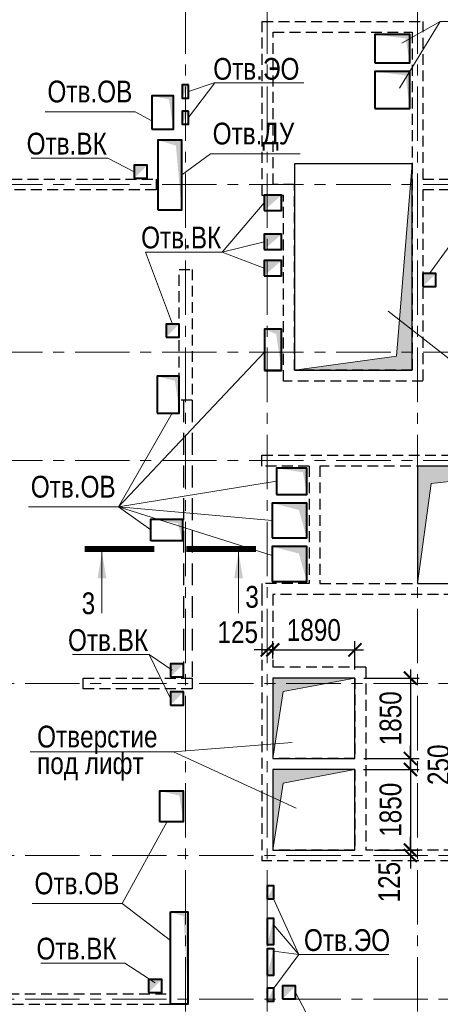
# Model space of a CAD drawing. Header units: inches. Extents: x -7207481 to -7082011, y 6155852 to 6369793.
# Tile 7 of 24: x -7147198 to -7137537, y 6244714 to 6267327. Entities that reach past the tile are written whole.
import ezdxf
from ezdxf.enums import TextEntityAlignment as Align

# ---------------------------------------------------------------- set-up
doc = ezdxf.new("R2010")
doc.units = ezdxf.units.IN
doc.header["$LTSCALE"] = 1000
doc.header["$MEASUREMENT"] = 0
doc.linetypes.add('CENTER', pattern=[2, 1.25, -0.25, 0.25, -0.25])
doc.linetypes.add('HIDDEN', pattern=[0.375, 0.25, -0.125])
for name, color, linetype, lineweight in [('изм-10-06', 6, 'Continuous', 50), ('СК-040-С(тены)', 12, 'HIDDEN', 25), ('СК-043-С-ПИЛОНЫ', 5, 'HIDDEN', 25), ('СК-050-П(литы перекрытия)', 3, 'Continuous', 30), ('СК-051-1-П-ОТВЕРСТИЯ ОВ ДУ', 5, 'Continuous', 40), ('СК-051-2-П-ОТВЕРСТИЯ ВК', 1, 'Continuous', 40), ('СК-051-4-П-ОТВЕРСТИЯ ЭО', 2, 'Continuous', 40), ('СК-052-П-БАЛКИ', 1, 'HIDDEN', 30), ('СК-100-О(си)', 7, 'CENTER', 15), ('СК-300-Р(азмеры)_ПЛИТЫ', 7, 'Continuous', 20), ('СК-400-Т(екст)', 7, 'Continuous', 20), ('СК-500-С(ечения)', 5, 'Continuous', 40), ('СК-600-Ш(триховка', 7, 'Continuous', 15)]:
    doc.layers.add(name, color=color, linetype=linetype, lineweight=lineweight)
doc.styles.add('ARIAL_annotative', font='arial.ttf', dxfattribs={"width": 0.8, "height": 2.5})
doc.styles.add('RUSS', font='arial.ttf', dxfattribs={"width": 0.8})
doc.dimstyles.new('100-200', dxfattribs={"dimscale": 0, "dimtxt": 500, "dimasz": 300, "dimexe": 200, "dimexo": 200, "dimgap": 200, "dimtad": 1, "dimdec": 0, "dimzin": 0, "dimdsep": 46, "dimtxsty": 'RUSS', "dimblk": 'ARCHTICK', "dimcen": 0.096, "dimdle": 200, "dimclrd": 7, "dimclre": 7, "dimclrt": 256, "dimadec": 0, "dimazin": 0, "dimtfac": 1, "dimtdec": 0, "dimtmove": 2, "dimatfit": 3, "dimldrblk": 'OBLIQUE', "dimfxl": 1, "dimtolj": 1, "dimtzin": 0, "dimarcsym": 0})

# ---------------------------------------------------------------- blocks, each defined once
blk = doc.blocks.new('A$Cb745dcb1')
at = {"layer": 'СК-040-С(тены)'}
for p, q in [((9380.3, 26125), (9380.3, 26375)), ((9380.3, 26375), (19778.7, 26375)), ((10465.3, 26125), (9380.3, 26125)), ((10465.3, 26125), (10465.3, 23425)), ((16930, 26125), (10715.3, 26125)), ((10715.3, 26125), (10715.3, 23425)), ((10465.3, 23425), (9380.3, 23425)), ((9380.3, 23425), (9380.3, 23125)), ((10715.3, 23425), (16930, 23425)), ((9380.3, 23175), (9380.3, 17055.2)), ((15310.3, 23175), (9630.3, 23175)), ((9630.3, 23175), (9630.3, 21505)), ((11770.3, 21505), (9630.3, 21505)), ((11770.3, 21505), (11770.3, 17305.2)), ((9630.3, 21255), (9630.3, 19405)), ((11520.3, 21255), (9630.3, 21255)), ((11520.3, 21255), (11520.3, 19405)), ((11520.3, 19405), (9630.3, 19405)), ((9630.3, 19155), (9630.3, 17305.2)), ((11520.3, 19155), (9630.3, 19155)), ((11520.3, 19155), (11520.3, 17305.2)), ((11520.3, 17305.2), (9630.3, 17305.2)), ((15310.3, 17305.2), (11770.3, 17305.2)), ((18610, 17055.2), (9380.3, 17055.2))]:
    blk.add_line(p, q, dxfattribs=at)
blk.add_lwpolyline([(13080.3, 32465.1), (13080.3, 28075.1), (9880.3, 28075.1), (9880.3, 32340.1), (9390.3, 32340.1), (9390.3, 36335.4), (13080.3, 36335.5), (13080.3, 32715.1)], dxfattribs=at)
for points in [[(12830.3, 28325.1), (10130.3, 28325.1), (10130.3, 32590.1), (9640.3, 32590.1), (9640.3, 36085.4), (12830.3, 36085.5)], [(6950.3, 32715.1), (6950.3, 32465.1), (250.1, 32465.1), (250.1, 32715.1)], [(7280, 14005), (7280, 13755), (-189.7, 13755), (-189.7, 14005)]]:
    blk.add_lwpolyline(points, close=True, dxfattribs=at)
at = {"layer": 'СК-040-С(тены)', "color": 4}
blk.add_lwpolyline([(7480.3, 30639.7), (7780.3, 30639.7), (7780, 27640), (7480, 27640)], close=True, dxfattribs=at)
at = {"layer": 'СК-043-С-ПИЛОНЫ'}
blk.add_lwpolyline([(13080.3, 32715.1), (15580.3, 32715.1), (15580.3, 32465.1), (13080.3, 32465.1)], dxfattribs=at)
blk.add_lwpolyline([(7780.7, 21254.9), (7780.7, 21004.9), (5280.7, 21004.9), (5280.7, 21254.9)], close=True, dxfattribs=at)
at = {"layer": 'СК-100-О(си)', "linetype": 'CENTER'}
for p, q in [((7630.3, 46844.3), (7630.3, -4661.8)), ((9505.3, 46844.3), (9505.3, -4661.8)), ((12955.3, 46844.3), (12955.3, -4661.8)), ((-2910, 32590.1), (23184.8, 32590.1)), ((-2910, 28740.1), (23184.8, 28740.1)), ((-2910, 26250), (23184.8, 26250)), ((-8058.2, 21130), (23184.8, 21130)), ((-8058.2, 17180.2), (23184.8, 17180.2)), ((-8058.2, 13880.3), (23184.8, 13880.3))]:
    blk.add_line(p, q, dxfattribs=at)
blk = doc.blocks.new('_ArchTick')
at = {"color": 0, "linetype": 'ByBlock', "const_width": 0.15}
blk.add_lwpolyline([(-0.5, -0.5), (0.5, 0.5)], dxfattribs=at)
blk = doc.blocks.new('*D230')
at = {"layer": 'Defpoints', "color": 0, "transparency": 16777216}
for p in [(-7139497, 6250107), (-7139247, 6248257), (-7138224, 6248257)]:
    blk.add_point(p, dxfattribs=at)
at = {"layer": 'СК-300-Р(азмеры)_ПЛИТЫ', "color": 7, "lineweight": -2, "transparency": 16777216}
for p, q in [((-7139297, 6250107), (-7138024, 6250107)), ((-7138224, 6250307), (-7138224, 6248057)), ((-7139047, 6248257), (-7138024, 6248257))]:
    blk.add_line(p, q, dxfattribs=at)
at = {"layer": 'СК-300-Р(азмеры)_ПЛИТЫ', "color": 7, "lineweight": -2, "transparency": 16777216, "xscale": 300, "yscale": 300, "zscale": 300}
for p, rotation in [((-7138224, 6250107), 90), ((-7138224, 6248257), 270)]:
    blk.add_blockref('_ArchTick', p, dxfattribs=dict(at, rotation=rotation))
at = {"layer": 'СК-300-Р(азмеры)_ПЛИТЫ', "transparency": 16777216, "insert": (-7138679, 6249182), "char_height": 500, "attachment_point": 5, "rotation": 90, "style": 'RUSS'}
blk.add_mtext('\\A1;1850', dxfattribs=at)
blk = doc.blocks.new('_Oblique')
at = {"color": 0, "linetype": 'ByBlock', "lineweight": -2}
blk.add_line((-0.5, -0.5), (0.5, 0.5), dxfattribs=at)
blk = doc.blocks.new('*D231')
at = {"layer": 'Defpoints', "color": 0, "transparency": 16777216}
for p in [(-7139497, 6250357), (-7138223, 6250357), (-7139498, 6250107)]:
    blk.add_point(p, dxfattribs=at)
at = {"layer": 'СК-300-Р(азмеры)_ПЛИТЫ', "color": 7, "lineweight": -2, "transparency": 16777216}
for p, q in [((-7138223, 6250357), (-7138223, 6250657)), ((-7139297, 6250357), (-7138023, 6250357)), ((-7138223, 6250107), (-7138223, 6250357)), ((-7139298, 6250107), (-7138023, 6250107)), ((-7138223, 6250107), (-7138223, 6249807))]:
    blk.add_line(p, q, dxfattribs=at)
at = {"layer": 'СК-300-Р(азмеры)_ПЛИТЫ', "color": 7, "lineweight": -2, "transparency": 16777216, "xscale": 300, "yscale": 300, "zscale": 300}
for p, rotation in [((-7138223, 6250357), 270), ((-7138223, 6250107), 90)]:
    blk.add_blockref('_ArchTick', p, dxfattribs=dict(at, rotation=rotation))
at = {"layer": 'СК-300-Р(азмеры)_ПЛИТЫ', "transparency": 16777216, "insert": (-7137576, 6250215), "char_height": 500, "attachment_point": 5, "rotation": 90, "style": 'RUSS'}
blk.add_mtext('\\A1;250', dxfattribs=at)
blk = doc.blocks.new('*D232')
at = {"layer": 'Defpoints', "color": 0, "transparency": 16777216}
for p in [(-7139497, 6252207), (-7139497, 6250357), (-7138224, 6250357)]:
    blk.add_point(p, dxfattribs=at)
at = {"layer": 'СК-300-Р(азмеры)_ПЛИТЫ', "color": 7, "lineweight": -2, "transparency": 16777216}
for p, q in [((-7138224, 6252407), (-7138224, 6250157)), ((-7139297, 6252207), (-7138024, 6252207)), ((-7139297, 6250357), (-7138024, 6250357))]:
    blk.add_line(p, q, dxfattribs=at)
at = {"layer": 'СК-300-Р(азмеры)_ПЛИТЫ', "color": 7, "lineweight": -2, "transparency": 16777216, "xscale": 300, "yscale": 300, "zscale": 300}
for p, rotation in [((-7138224, 6252207), 90), ((-7138224, 6250357), 270)]:
    blk.add_blockref('_ArchTick', p, dxfattribs=dict(at, rotation=rotation))
at = {"layer": 'СК-300-Р(азмеры)_ПЛИТЫ', "transparency": 16777216, "insert": (-7138679, 6251282), "char_height": 500, "attachment_point": 5, "rotation": 90, "style": 'RUSS'}
blk.add_mtext('\\A1;1850', dxfattribs=at)
blk = doc.blocks.new('*D233')
at = {"layer": 'Defpoints', "color": 0, "transparency": 16777216}
for p in [(-7139247, 6248257), (-7138224, 6248132), (-7138224, 6248132)]:
    blk.add_point(p, dxfattribs=at)
at = {"layer": 'СК-300-Р(азмеры)_ПЛИТЫ', "color": 7, "lineweight": -2, "transparency": 16777216}
for p, q in [((-7138224, 6248257), (-7138224, 6248557)), ((-7139047, 6248257), (-7138024, 6248257)), ((-7138224, 6248257), (-7138224, 6248132)), ((-7138224, 6248132), (-7138224, 6247832))]:
    blk.add_line(p, q, dxfattribs=at)
at = {"layer": 'СК-300-Р(азмеры)_ПЛИТЫ', "color": 7, "lineweight": -2, "transparency": 16777216, "xscale": 300, "yscale": 300, "zscale": 300}
for p, rotation in [((-7138224, 6248257), 270), ((-7138224, 6248132), 90)]:
    blk.add_blockref('_ArchTick', p, dxfattribs=dict(at, rotation=rotation))
at = {"layer": 'СК-300-Р(азмеры)_ПЛИТЫ', "transparency": 16777216, "insert": (-7138708, 6247520), "char_height": 500, "attachment_point": 5, "rotation": 90, "style": 'RUSS'}
blk.add_mtext('\\A1;125', dxfattribs=at)
blk = doc.blocks.new('*D271')
at = {"layer": 'Defpoints', "color": 0, "transparency": 16777216}
for p in [(-7139498, 6252853), (-7141387, 6252457), (-7139498, 6252207)]:
    blk.add_point(p, dxfattribs=at)
at = {"layer": 'СК-300-Р(азмеры)_ПЛИТЫ', "color": 7, "lineweight": -2, "transparency": 16777216}
for p, q in [((-7141387, 6252657), (-7141387, 6253053)), ((-7139498, 6252407), (-7139498, 6253053)), ((-7141587, 6252853), (-7139298, 6252853))]:
    blk.add_line(p, q, dxfattribs=at)
at = {"layer": 'СК-300-Р(азмеры)_ПЛИТЫ', "color": 7, "lineweight": -2, "transparency": 16777216, "xscale": 300, "yscale": 300, "zscale": 300, "rotation": 180}
blk.add_blockref('_ArchTick', (-7141387, 6252853), dxfattribs=at)
at = {"layer": 'СК-300-Р(азмеры)_ПЛИТЫ', "color": 7, "lineweight": -2, "transparency": 16777216, "xscale": 300, "yscale": 300, "zscale": 300}
blk.add_blockref('_ArchTick', (-7139498, 6252853), dxfattribs=at)
at = {"layer": 'СК-300-Р(азмеры)_ПЛИТЫ', "transparency": 16777216, "insert": (-7140442, 6253308), "char_height": 500, "attachment_point": 5, "style": 'RUSS'}
blk.add_mtext('\\A1;1890', dxfattribs=at)
blk = doc.blocks.new('*D272')
at = {"layer": 'Defpoints', "color": 0, "transparency": 16777216}
for p in [(-7139498, 6252853), (-7141387, 6252457), (-7139498, 6252207)]:
    blk.add_point(p, dxfattribs=at)
at = {"layer": 'СК-300-Р(азмеры)_ПЛИТЫ', "color": 7, "lineweight": -2, "transparency": 16777216}
for p, q in [((-7141387, 6252657), (-7141387, 6253053)), ((-7139498, 6252407), (-7139498, 6253053)), ((-7141587, 6252853), (-7139298, 6252853))]:
    blk.add_line(p, q, dxfattribs=at)
at = {"layer": 'СК-300-Р(азмеры)_ПЛИТЫ', "color": 7, "lineweight": -2, "transparency": 16777216, "xscale": 300, "yscale": 300, "zscale": 300, "rotation": 180}
blk.add_blockref('_ArchTick', (-7141387, 6252853), dxfattribs=at)
at = {"layer": 'СК-300-Р(азмеры)_ПЛИТЫ', "color": 7, "lineweight": -2, "transparency": 16777216, "xscale": 300, "yscale": 300, "zscale": 300}
blk.add_blockref('_ArchTick', (-7139498, 6252853), dxfattribs=at)
at = {"layer": 'СК-300-Р(азмеры)_ПЛИТЫ', "transparency": 16777216, "insert": (-7140442, 6253308), "char_height": 500, "attachment_point": 5, "style": 'RUSS'}
blk.add_mtext('\\A1;1890', dxfattribs=at)
blk = doc.blocks.new('*D273')
at = {"layer": 'Defpoints', "color": 0, "transparency": 16777216}
for p in [(-7141512, 6252853), (-7141512, 6252853), (-7141387, 6252457)]:
    blk.add_point(p, dxfattribs=at)
at = {"layer": 'СК-300-Р(азмеры)_ПЛИТЫ', "color": 7, "lineweight": -2, "transparency": 16777216}
for p, q in [((-7141387, 6252657), (-7141387, 6253053)), ((-7141512, 6252853), (-7141812, 6252853)), ((-7141387, 6252853), (-7141512, 6252853)), ((-7141387, 6252853), (-7141087, 6252853))]:
    blk.add_line(p, q, dxfattribs=at)
at = {"layer": 'СК-300-Р(азмеры)_ПЛИТЫ', "color": 7, "lineweight": -2, "transparency": 16777216, "xscale": 300, "yscale": 300, "zscale": 300}
blk.add_blockref('_ArchTick', (-7141512, 6252853), dxfattribs=at)
at = {"layer": 'СК-300-Р(азмеры)_ПЛИТЫ', "color": 7, "lineweight": -2, "transparency": 16777216, "xscale": 300, "yscale": 300, "zscale": 300, "rotation": 180}
blk.add_blockref('_ArchTick', (-7141387, 6252853), dxfattribs=at)
at = {"layer": 'СК-300-Р(азмеры)_ПЛИТЫ', "transparency": 16777216, "insert": (-7142189, 6253258), "char_height": 500, "attachment_point": 5, "style": 'RUSS'}
blk.add_mtext('\\A1;125', dxfattribs=at)
blk = doc.blocks.new('Сечение')
at = {"layer": 'СК-500-С(ечения)', "linetype": 'Continuous', "lineweight": 15, "ltscale": 100}
blk.add_line((-200, -35), (-200, -735), dxfattribs=at)
at = {"layer": 'СК-500-С(ечения)', "linetype": 'Continuous', "ltscale": 100, "const_width": 70}
blk.add_lwpolyline([(-400, 0), (400, 0)], dxfattribs=at)
at = {"layer": 'СК-500-С(ечения)', "linetype": 'Continuous', "ltscale": 100}
blk.add_solid([(-200, -35), (-250, -335), (-150, -335)], dxfattribs=at)
blk = doc.blocks.new('*U270')
at = {"layer": 'СК-400-Т(екст)', "ltscale": 100, "yscale": 0.01, "zscale": 0.01, "rotation": 270.0000614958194}
for p, xscale in [((0, -4), 0.01), ((0, -15.69), -0.01)]:
    blk.add_blockref('Сечение', p, dxfattribs=dict(at, xscale=xscale))
at = {"layer": 'СК-500-С(ечения)', "color": 0, "ltscale": 100, "style": 'ARIAL_annotative', "width": 0.8}
blk.add_attdef('НОМЕР_СЕЧЕНИЯ_1_1(НОМЕР_ЛИСТА)', text='', height=2.5, rotation=270.0001, dxfattribs=at).set_placement((-6.74, -1.23), align=Align.RIGHT)
blk.add_attdef('НОМЕР_СЕЧЕНИЯ_2_1(НОМЕР_ЛИСТА)', text='', height=2.5, rotation=270.0001, dxfattribs=at).set_placement((-7.48, -18.47), align=Align.BOTTOM_LEFT)

msp = doc.modelspace()

# ---------------------------------------------------------------- hatches: boundary and pattern name
at = {"layer": 'СК-600-Ш(триховка'}
h = msp.add_hatch(color=256, dxfattribs=at)
h.dxf.hatch_style = 1
h.paths.add_polyline_path([(-7138186.9, 6264016.6), (-7138187.2, 6264016.6), (-7138541.3, 6259596.6), (-7140886.9, 6259276.9), (-7140886.9, 6259276.9), (-7138186.9, 6259276.9)])
h = msp.add_hatch(color=256, dxfattribs=at)
h.dxf.hatch_style = 1
h.paths.add_polyline_path([(-7138061.9, 6254379.1), (-7137746.3, 6256673.7), (-7134087.2, 6257076.8), (-7135361.9, 6257076.8), (-7138061.9, 6257076.8)])
h.paths.add_polyline_path([(-7138062.2, 6254376.8), (-7138061.9, 6254379.1), (-7138136.2, 6254376.8)])
h = msp.add_hatch(color=256, dxfattribs=at)
h.dxf.hatch_style = 1
h.paths.add_polyline_path([(-7139497.2, 6252206.8), (-7141386.9, 6252206.8), (-7141386.9, 6252081.7), (-7140156.3, 6252081.7)])
h = msp.add_hatch(color=256, dxfattribs=at)
h.dxf.hatch_style = 1
h.paths.add_polyline_path([(-7140156.3, 6252081.7), (-7141386.9, 6252081.7), (-7141386.9, 6250690.9), (-7141386.9, 6250356.8), (-7141143.2, 6251894.4)])
h = msp.add_hatch(color=256, dxfattribs=at)
h.dxf.hatch_style = 1
h.paths.add_polyline_path([(-7139497.6, 6250106.7), (-7141386.9, 6250106.8), (-7141386.9, 6249462.6), (-7141208.7, 6249380.9), (-7141143.2, 6249794.4)])
h = msp.add_hatch(color=256, dxfattribs=at)
h.dxf.hatch_style = 1
h.paths.add_polyline_path([(-7141208.7, 6249380.9), (-7141386.9, 6249462.6), (-7141386.9, 6248257)])

# ---------------------------------------------------------------- linework, layer by layer
at = {"layer": 'СК-050-П(литы перекрытия)'}
for points in [[(-7140886.9, 6264016.6), (-7140886.9, 6259276.9), (-7138186.9, 6259276.9), (-7138186.9, 6264016.6), (-7140886.9, 6264016.6)], [(-7138061.9, 6257076.8), (-7138061.9, 6254376.8), (-7134087.2, 6254376.8), (-7134087.2, 6257076.8), (-7138061.9, 6257076.8)], [(-7141386.9, 6252206.8), (-7141386.9, 6250356.8), (-7139496.9, 6250356.8), (-7139496.9, 6252206.8), (-7141386.9, 6252206.8)], [(-7141386.9, 6250106.8), (-7141386.9, 6248257), (-7139496.9, 6248257), (-7139496.9, 6250106.7), (-7141386.9, 6250106.8)]]:
    msp.add_lwpolyline(points, dxfattribs=at)
at = {"layer": 'СК-051-1-П-ОТВЕРСТИЯ ОВ ДУ', "lineweight": 13}
for p, q in [((-7137537.3, 6267283), (-7138474.6, 6265752)), ((-7137537.3, 6267283), (-7138421.9, 6266785.6)), ((-7137537.3, 6267283), (-7135471.7, 6267283)), ((-7146612.4, 6265214.9), (-7144546.9, 6265214.9)), ((-7144546.9, 6265214.9), (-7144165.9, 6265001.8)), ((-7142818, 6264249.2), (-7143477.2, 6263761.8)), ((-7142818, 6264249.2), (-7140752.4, 6264249.2)), ((-7144928.7, 6256139.2), (-7141577.2, 6259691.8)), ((-7144928.7, 6256139.2), (-7143696, 6258286.8)), ((-7144928.7, 6256139.2), (-7141302.5, 6256726.5)), ((-7146994.3, 6256139.2), (-7144928.7, 6256139.2)), ((-7144928.7, 6256139.2), (-7144187.2, 6255607.8)), ((-7144928.7, 6256139.2), (-7141402.2, 6255022.5)), ((-7144928.7, 6256139.2), (-7141402.2, 6255826.8)), ((-7144843.6, 6247027.9), (-7143810, 6248912.1)), ((-7146909.1, 6247027.9), (-7144843.6, 6247027.9)), ((-7144843.6, 6247027.9), (-7143737.2, 6246183))]:
    msp.add_line(p, q, dxfattribs=at)
at = {"layer": 'СК-051-1-П-ОТВЕРСТИЯ ОВ ДУ'}
for points in [[(-7139037.2, 6266335.2), (-7138237.2, 6266335.2), (-7138237.2, 6266984.8), (-7139037.2, 6266984.8)], [(-7139037.2, 6265286.4), (-7138237.2, 6265286.4), (-7138237.2, 6266135.9), (-7139037.2, 6266135.9)], [(-7144165.9, 6264811.8), (-7143667.2, 6264811.8), (-7143667.4, 6265582.1), (-7144166.1, 6265582.1)], [(-7144027.2, 6262961.8), (-7143477.2, 6262961.8), (-7143477.2, 6264561.8), (-7144027.2, 6264561.8)], [(-7141577.5, 6259271.7), (-7141182.5, 6259271.7), (-7141182.5, 6260221.7), (-7141577.5, 6260221.7)], [(-7141577.2, 6259276.7), (-7141182.2, 6259276.7), (-7141182.2, 6260221.7), (-7141577.2, 6260221.7)], [(-7144037.2, 6258286.8), (-7143537.4, 6258286.8), (-7143537.4, 6259136.8), (-7144037.2, 6259136.8)], [(-7141302.5, 6256426.2), (-7140602.5, 6256426.2), (-7140602.5, 6257026.8), (-7141302.5, 6257026.8)], [(-7141402.5, 6255426.8), (-7140602.5, 6255426.8), (-7140602.5, 6256226.8), (-7141402.5, 6256226.8)], [(-7144187.2, 6255358.8), (-7144187.2, 6255856.8), (-7143462, 6255856.8), (-7143462, 6255358.8)], [(-7141402.5, 6254426.8), (-7140602.5, 6254426.8), (-7140602.5, 6255226.8), (-7141402.5, 6255226.8)], [(-7143987.2, 6248912), (-7143437.2, 6248912), (-7143437.2, 6249612), (-7143987.2, 6249612)], [(-7143737.2, 6246836.3), (-7143337.2, 6246836.3), (-7143337.2, 6244716.3), (-7143737.2, 6244716.3)]]:
    msp.add_lwpolyline(points, close=True, dxfattribs=at)
for points in [[(-7138237.2, 6266335.2), (-7138235.9, 6266984.9), (-7138337, 6266898), (-7139037.2, 6266984.8)], [(-7138237.2, 6265286.4), (-7138235.9, 6266136), (-7138337, 6266049.2), (-7139037.2, 6266135.9)], [(-7143667.2, 6264811.8), (-7143666.1, 6265582.1), (-7143767.2, 6265495.3), (-7144166.1, 6265582.1)], [(-7144027.2, 6264561.8), (-7143477.2, 6264561.8), (-7143610, 6264435.3), (-7143477.2, 6262961.8)], [(-7141182.5, 6259271.7), (-7141181.2, 6260221.7), (-7141282.4, 6260134.9), (-7141577.5, 6260221.7)], [(-7141182.2, 6259276.7), (-7141182.2, 6260221.7), (-7141307.1, 6260105.2), (-7141577.2, 6260221.7)], [(-7144037.2, 6259136.8), (-7143537.4, 6259136.8), (-7143632.5, 6259033.1), (-7143537.4, 6258386.8)], [(-7141302.5, 6257026.2), (-7140602.5, 6257026.2), (-7140692.4, 6256932), (-7140602.5, 6256426.2)], [(-7141402.5, 6256226.8), (-7140602.5, 6256226.8), (-7140787.7, 6256067), (-7140602.5, 6255426.8)], [(-7143462, 6255358.8), (-7143462, 6255856.8), (-7143565.8, 6255761.7), (-7144187, 6255856.8)], [(-7141402.5, 6255226.8), (-7140602.5, 6255226.8), (-7140787.7, 6255067), (-7140602.5, 6254426.8)], [(-7143987.2, 6249612), (-7143437.2, 6249612), (-7143532.3, 6249508.3), (-7143437.2, 6248912)], [(-7143737.2, 6246836.3), (-7143337.2, 6246836.3), (-7143433.2, 6246736.2), (-7143337.2, 6244986.8)]]:
    msp.add_solid(points, dxfattribs=at)
at = {"layer": 'СК-051-2-П-ОТВЕРСТИЯ ВК', "lineweight": 15}
for p, q in [((-7146937.4, 6264146.2), (-7145175.1, 6264146.2)), ((-7145175.1, 6264146.2), (-7144566.9, 6263836.8)), ((-7142544.7, 6261989.7), (-7141581.9, 6263121.6)), ((-7142544.7, 6261989.7), (-7141581.9, 6262223.9)), ((-7137321.4, 6262138.5), (-7137787, 6261496.6)), ((-7144307.1, 6261989.7), (-7142544.7, 6261989.7)), ((-7144307.1, 6261989.7), (-7143687.2, 6260336.8)), ((-7142544.7, 6261989.7), (-7141584.4, 6261621.7)), ((-7145987.2, 6252745), (-7144224.8, 6252745)), ((-7144224.8, 6252745), (-7143698, 6252386.8)), ((-7144224.8, 6252745), (-7143737.2, 6251736.8)), ((-7146710.4, 6245658.4), (-7144785.7, 6245658.4)), ((-7144785.7, 6245658.4), (-7144086.9, 6245209.2)), ((-7140318.7, 6243952.2), (-7140862.2, 6244986.8))]:
    msp.add_line(p, q, dxfattribs=at)
at = {"layer": 'СК-051-2-П-ОТВЕРСТИЯ ВК'}
for points in [[(-7144566.9, 6263686.8), (-7144267.2, 6263686.8), (-7144267.2, 6263986.8), (-7144566.9, 6263986.8)], [(-7141581.9, 6262946.6), (-7141186.9, 6262946.6), (-7141186.9, 6263296.6), (-7141581.9, 6263296.6)], [(-7141581.9, 6262048.9), (-7141186.9, 6262048.9), (-7141186.9, 6262398.9), (-7141581.9, 6262398.9)], [(-7141579.4, 6261446.7), (-7141184.4, 6261446.7), (-7141184.4, 6261796.7), (-7141579.4, 6261796.7)], [(-7137936.9, 6261196.6), (-7137637.2, 6261196.6), (-7137637.2, 6261496.6), (-7137936.9, 6261496.6)], [(-7143837.2, 6260036.8), (-7143537.2, 6260036.8), (-7143537.2, 6260336.8), (-7143837.2, 6260336.8)], [(-7143737.2, 6252231.8), (-7143437.2, 6252231.8), (-7143437.2, 6252531.8), (-7143737.2, 6252531.8)], [(-7143737.2, 6251586.8), (-7143437.2, 6251586.8), (-7143437.2, 6251886.8), (-7143737.2, 6251886.8)], [(-7144236.8, 6244981.8), (-7143936.8, 6244981.8), (-7143936.8, 6245281.8), (-7144236.8, 6245281.8)], [(-7141162.2, 6244836.8), (-7140862.2, 6244836.8), (-7140862.2, 6245136.8), (-7141162.2, 6245136.8)]]:
    msp.add_lwpolyline(points, close=True, dxfattribs=at)
for points in [[(-7144566.9, 6263686.8), (-7144267.2, 6263986.8), (-7144566.9, 6263986.8)], [(-7141581.9, 6262946.6), (-7141186.9, 6263296.6), (-7141581.9, 6263296.6)], [(-7141581.9, 6262048.9), (-7141186.9, 6262398.9), (-7141581.9, 6262398.9)], [(-7141579.4, 6261446.7), (-7141184.4, 6261796.7), (-7141579.4, 6261796.7)], [(-7137936.9, 6261196.6), (-7137637.2, 6261496.6), (-7137936.9, 6261496.6)], [(-7143837.2, 6260036.8), (-7143537.2, 6260336.8), (-7143837.2, 6260336.8)], [(-7143737.2, 6252231.8), (-7143437.2, 6252531.8), (-7143737.2, 6252531.8)], [(-7143737.2, 6251586.8), (-7143437.2, 6251886.8), (-7143737.2, 6251886.8)], [(-7144236.8, 6244981.8), (-7143936.8, 6245281.8), (-7144236.8, 6245281.8)], [(-7141162.2, 6244836.8), (-7140862.2, 6245136.8), (-7141162.2, 6245136.8)]]:
    msp.add_solid(points, dxfattribs=at)
at = {"layer": 'СК-051-4-П-ОТВЕРСТИЯ ЭО', "lineweight": 15}
for p, q in [((-7142733.9, 6265874.9), (-7143317.2, 6265677.6)), ((-7142714.8, 6265874.9), (-7143317.2, 6265077.6)), ((-7142733.9, 6265874.9), (-7140668.3, 6265874.9)), ((-7141370.5, 6247136.8), (-7140787.6, 6245854.7)), ((-7140787.6, 6245854.7), (-7141361.4, 6246532.1)), ((-7141362.2, 6245936.9), (-7140787.6, 6245854.7)), ((-7140787.6, 6245854.7), (-7141362.2, 6245086.8)), ((-7140787.6, 6245854.7), (-7138722.1, 6245854.7))]:
    msp.add_line(p, q, dxfattribs=at)
at = {"layer": 'СК-051-4-П-ОТВЕРСТИЯ ЭО'}
for points in [[(-7143317.2, 6265827.6), (-7143467.2, 6265827.6), (-7143467.2, 6265527.6), (-7143317.2, 6265527.6)], [(-7143317.2, 6265227.6), (-7143467.2, 6265227.6), (-7143467.2, 6264927.6), (-7143317.2, 6264927.6)], [(-7141512.2, 6247136.8), (-7141362.2, 6247136.8), (-7141362.2, 6247436.8), (-7141512.2, 6247436.8)], [(-7141512.2, 6246086.8), (-7141362.2, 6246086.8), (-7141362.2, 6246686.8), (-7141512.2, 6246686.8)], [(-7141512.2, 6245386.8), (-7141362.2, 6245386.8), (-7141362.2, 6245986.8), (-7141512.2, 6245986.8)], [(-7141512.2, 6244786.8), (-7141362.2, 6244786.8), (-7141362.2, 6245086.8), (-7141512.2, 6245086.8)]]:
    msp.add_lwpolyline(points, close=True, dxfattribs=at)
for points in [[(-7143317.2, 6265827.6), (-7143467.2, 6265527.6), (-7143467.2, 6265827.6)], [(-7143317.2, 6265227.6), (-7143467.2, 6264927.6), (-7143467.2, 6265227.6)], [(-7141512.2, 6247136.8), (-7141362.2, 6247436.8), (-7141362.2, 6247136.8)], [(-7141512.2, 6246086.8), (-7141362.2, 6246686.8), (-7141362.2, 6246086.8)], [(-7141512.2, 6245386.8), (-7141362.2, 6245986.8), (-7141362.2, 6245386.8)], [(-7141512.2, 6244786.8), (-7141362.2, 6245086.8), (-7141362.2, 6244786.8)]]:
    msp.add_solid(points, dxfattribs=at)
at = {"layer": 'СК-052-П-БАЛКИ', "ltscale": 2}
for p, q in [((-7143437.6, 6258586.7), (-7143437.6, 6252231.6)), ((-7143237.6, 6258586.7), (-7143237.6, 6252231.6))]:
    msp.add_line(p, q, dxfattribs=at)
at = {"layer": 'СК-400-Т(екст)', "color": 7}
msp.add_line((-7143668.7, 6250509.1), (-7140936.5, 6250726.7), dxfattribs=at)
for points in [[(-7132339.2, 6258498.8), (-7136005.3, 6258498.8), (-7138732.7, 6260636.6)], [(-7146958.6, 6250509.1), (-7143668.7, 6250509.1), (-7140848.4, 6249215.6)]]:
    msp.add_lwpolyline(points, dxfattribs=at)
at = {"layer": 'СК-600-Ш(триховка'}
for p, q in [((-7138541.3, 6259596.6), (-7138187.2, 6264016.6)), ((-7140887.2, 6259276.9), (-7138541.3, 6259596.6)), ((-7137746.3, 6256673.7), (-7134087.2, 6257076.8)), ((-7138062.2, 6254376.8), (-7137746.3, 6256673.7)), ((-7141143.2, 6251894.4), (-7139497.2, 6252206.8)), ((-7141386.9, 6250356.8), (-7141143.2, 6251894.4)), ((-7141143.2, 6249794.4), (-7139497.2, 6250106.8)), ((-7141386.9, 6248257), (-7141143.2, 6249794.4))]:
    msp.add_line(p, q, dxfattribs=at)

# ---------------------------------------------------------------- block references
at = {"layer": 'изм-10-06'}
msp.add_blockref('A$Cb745dcb1', (-7151017.2, 6230951.7), dxfattribs=at)
at = {"layer": 'СК-500-С(ечения)'}
ref = msp.add_blockref('*U270', (-7141770.7, 6255170), dxfattribs=dict(at, xscale=-200, yscale=200, zscale=200, rotation=270.0000614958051))
ref.add_attrib('НОМЕР_СЕЧЕНИЯ_2_1(НОМЕР_ЛИСТА)', '3', dxfattribs={"color": 0, "ltscale": 100, "height": 500, "style": 'ARIAL_annotative', "width": 0.8}).set_placement((-7145463.7, 6253674), align=Align.RIGHT)
ref.add_attrib('НОМЕР_СЕЧЕНИЯ_1_1(НОМЕР_ЛИСТА)', '3', (-7142016, 6253822), dxfattribs={"color": 0, "ltscale": 100, "height": 500, "style": 'ARIAL_annotative', "width": 0.8})

# ---------------------------------------------------------------- texts
at = {"layer": 'СК-051-1-П-ОТВЕРСТИЯ ОВ ДУ', "lineweight": 13, "style": 'RUSS', "width": 0.8}
for s, p in [('Отв.ОВ', (-7146560.7, 6265427.7)), ('Отв.ДУ', (-7142766.3, 6264461.9)), ('Отв.ОВ', (-7146942.5, 6256351.9)), ('Отв.ОВ', (-7146857.4, 6247240.7))]:
    msp.add_text(s, height=500, dxfattribs=at).set_placement(p)
at = {"layer": 'СК-051-2-П-ОТВЕРСТИЯ ВК', "lineweight": 15, "style": 'RUSS', "width": 0.8}
for p in [(-7147039.1, 6264231), (-7144408.7, 6262074.4), (-7146088.8, 6252829.7), (-7146812, 6245743.2)]:
    msp.add_text('Отв.ВК', height=500, dxfattribs=at).set_placement(p)
at = {"layer": 'СК-051-4-П-ОТВЕРСТИЯ ЭО', "lineweight": 15, "style": 'RUSS', "width": 0.8}
for p in [(-7142752.5, 6265948.3), (-7140668.8, 6245939)]:
    msp.add_text('Отв.ЭО', height=500, dxfattribs=at).set_placement(p)
at = {"layer": 'СК-400-Т(екст)', "color": 7, "style": 'RUSS', "width": 0.8}
for s, p in [('Отверстие', (-7146797.9, 6250613.1)), ('под лифт', (-7146797.9, 6250001))]:
    msp.add_text(s, height=500, dxfattribs=at).set_placement(p)

# ---------------------------------------------------------------- dimensions: what is measured, and where the dimension line sits
at = {"layer": 'СК-300-Р(азмеры)_ПЛИТЫ'}
dim = msp.add_linear_dim(base=(-7141512.2, 6252852.8), p1=(-7141387.2, 6252456.8), p2=(-7141512.2, 6252852.8), dimstyle='100-200', override={"dimscale": 1}, dxfattribs=at)
dim.commit()
dim.dimension.update_dxf_attribs({"geometry": '*D273', "text_midpoint": (-7142189.1, 6253258.1), "dimtype": 160})
for picture in ['*D271', '*D272']:
    dim = msp.add_linear_dim(base=(-7139497.5, 6252852.8), p1=(-7141387.2, 6252456.8), p2=(-7139497.5, 6252206.8), dimstyle='100-200', override={"dimscale": 1}, dxfattribs=at)
    dim.commit()
    dim.dimension.update_dxf_attribs({"geometry": picture, "text_midpoint": (-7140442.4, 6253308.1)})
for base, p1, p2, picture, middle in [((-7138223.8, 6250356.8), (-7139496.9, 6252206.8), (-7139496.9, 6250356.8), '*D232', (-7138679.1, 6251281.8)), ((-7138223.8, 6248257), (-7139496.9, 6250106.7), (-7139246.9, 6248257), '*D230', (-7138679.1, 6249181.8))]:
    dim = msp.add_linear_dim(base=base, p1=p1, p2=p2, angle=90, dimstyle='100-200', override={"dimscale": 1}, dxfattribs=at)
    dim.commit()
    dim.dimension.update_dxf_attribs({"geometry": picture, "text_midpoint": middle})
for base, p1, p2, picture, middle in [((-7138223.4, 6250356.8), (-7139497.6, 6250106.7), (-7139496.9, 6250356.8), '*D231', (-7137575.8, 6250215.4)), ((-7138223.8, 6248132), (-7139246.9, 6248257), (-7138223.8, 6248132), '*D233', (-7138708.1, 6247520.2))]:
    dim = msp.add_linear_dim(base=base, p1=p1, p2=p2, angle=90, dimstyle='100-200', override={"dimscale": 1}, dxfattribs=at)
    dim.commit()
    dim.dimension.update_dxf_attribs({"geometry": picture, "text_midpoint": middle, "dimtype": 160})

doc.saveas('drawing.dxf')
